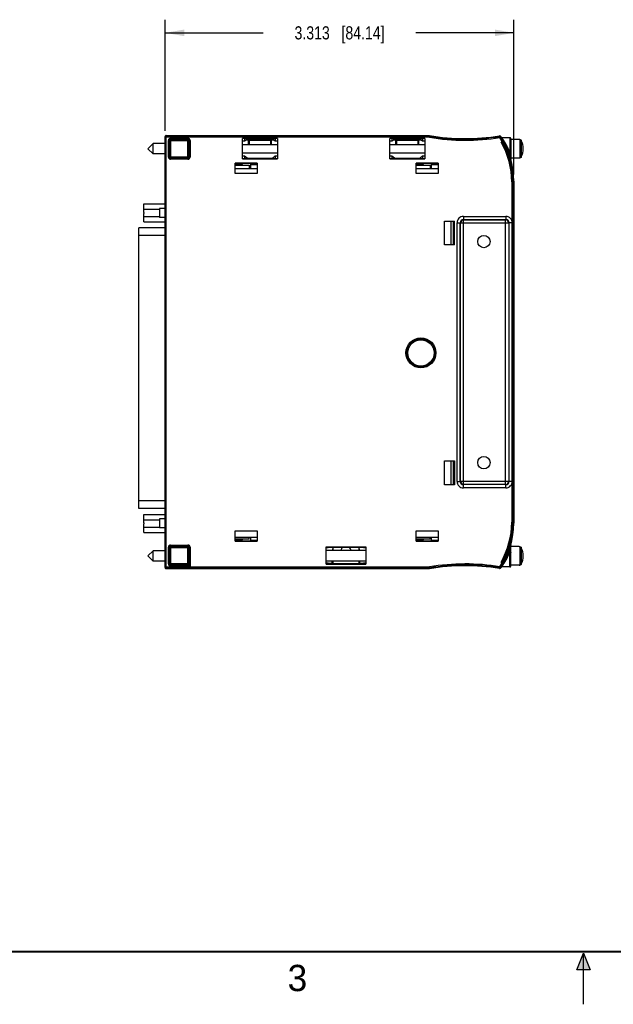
# Model space of a CAD drawing. Header units: inches. Extents: x 0 to 22, y 0 to 17.
# Tile 4 of 21: x 5.6 to 11.3, y 0 to 9.4. Entities that reach past the tile are written whole.
import ezdxf

# ---------------------------------------------------------------- set-up
doc = ezdxf.new("R2010")
doc.units = ezdxf.units.IN
doc.header["$LTSCALE"] = 1.21
doc.header["$MEASUREMENT"] = 0
doc.layers.get('0').update_dxf_attribs({"linetype": 'CONTINUOUS'})
doc.layers.add('DIMENSIONS', color=7, linetype='CONTINUOUS')
doc.styles.get("Standard").update_dxf_attribs({"font": 'txt', "width": 0.8})
doc.styles.add('TEXTSTYLE_2', font='txt')
doc.dimstyles.new('DIMSTYLE_1', dxfattribs={"dimtxt": 0.125, "dimasz": 0.18, "dimexe": 0.18, "dimexo": 0.0625, "dimgap": 0.09, "dimtad": 0, "dimtih": 1, "dimtoh": 1, "dimdec": 3, "dimzin": 4, "dimdsep": 46, "dimtxsty": 'STANDARD', "dimblk": '_FILLED', "dimblk1": '_FILLED', "dimblk2": '_FILLED', "dimcen": 0.09, "dimadec": 0, "dimazin": 0, "dimtp": 0.01, "dimtm": 0.01, "dimtfac": 1, "dimtdec": 3, "dimtofl": 0, "dimtmove": 0, "dimatfit": 3, "dimldrblk": '_FILLED', "dimfxl": 1, "dimtolj": 1, "dimtzin": 4, "dimarcsym": 0})

# ---------------------------------------------------------------- blocks, each defined once
blk = doc.blocks.new('_FILLED')
at = {"color": 0, "linetype": 'BYBLOCK'}
blk.add_solid([(0, 0), (-1, 0.174), (-1, -0.174)], dxfattribs=at)
blk = doc.blocks.new('*D1')
at = {"layer": 'DIMENSIONS', "color": 2, "linetype": 'CONTINUOUS'}
for p, q in [((7.0246, 8.3004), (7.0246, 9.3551)), ((10.3371, 7.8836), (10.3371, 9.3551)), ((7.0246, 9.2301), (7.9559, 9.2301)), ((10.3371, 9.2301), (9.4059, 9.2301))]:
    blk.add_line(p, q, dxfattribs=at)
at = {"layer": 'DIMENSIONS', "color": 2, "linetype": 'CONTINUOUS', "xscale": 0.18, "yscale": 0.18, "zscale": 0.18, "rotation": 180}
blk.add_blockref('_FILLED', (7.0246, 9.2301), dxfattribs=at)
at = {"layer": 'DIMENSIONS', "color": 2, "linetype": 'CONTINUOUS', "xscale": 0.18, "yscale": 0.18, "zscale": 0.18}
blk.add_blockref('_FILLED', (10.3371, 9.2301), dxfattribs=at)
at = {"layer": 'DIMENSIONS', "color": 2, "linetype": 'CONTINUOUS', "insert": (8.6809, 9.2926), "char_height": 0.125, "width": 1.325, "attachment_point": 2, "line_spacing_factor": 0.9}
blk.add_mtext('3.313{\\Ftxt.shx;\\W1.000000;\\H0.125000; }[84.14]', dxfattribs=at)

msp = doc.modelspace()

# ---------------------------------------------------------------- hatches: boundary and pattern name
at = {"linetype": 'CONTINUOUS'}
msp.add_hatch(color=2, dxfattribs=at).paths.add_polyline_path([(10.9375, 0.3287), (11, 0.485), (11.0625, 0.3287)])

# ---------------------------------------------------------------- linework, layer by layer
at = {"color": 7, "linetype": 'CONTINUOUS'}
for p, q in [((7.0246, 4.1487), (7.0246, 8.2444)), ((7.0246, 8.242), (7.0251, 8.242)), ((9.5357, 8.2379), (7.0246, 8.2379)), ((7.0346, 8.252), (7.0344, 8.2488)), ((7.0345, 8.2544), (9.5371, 8.2544)), ((7.0346, 8.2544), (7.0346, 8.252)), ((7.0346, 8.252), (7.1207, 8.252)), ((7.0346, 4.1387), (7.0346, 8.2488)), ((7.0346, 8.2488), (7.0346, 8.2488)), ((7.1254, 8.2488), (7.0346, 8.2488)), ((9.5366, 8.2479), (7.0346, 8.2479)), ((7.1207, 8.252), (7.1205, 8.2488)), ((7.1586, 8.2491), (7.1207, 8.2488)), ((7.1207, 8.2488), (7.1207, 8.2488)), ((7.1312, 8.2488), (7.1254, 8.2488)), ((7.1361, 8.2488), (7.1312, 8.2488)), ((7.1412, 8.2488), (7.1361, 8.2488)), ((7.1454, 8.2489), (7.1412, 8.2488)), ((7.1493, 8.2489), (7.1454, 8.2489)), ((7.1521, 8.2489), (7.1493, 8.2489)), ((7.1543, 8.249), (7.1521, 8.2489)), ((7.156, 8.249), (7.1543, 8.249)), ((7.1571, 8.249), (7.156, 8.249)), ((7.1577, 8.249), (7.1571, 8.249)), ((7.158, 8.249), (7.1577, 8.249)), ((7.1583, 8.2491), (7.158, 8.249)), ((7.1584, 8.2491), (7.1583, 8.2491)), ((7.1585, 8.2491), (7.1584, 8.2491)), ((7.1586, 8.2491), (7.1585, 8.2491)), ((7.1586, 8.2491), (7.1586, 8.2491)), ((7.1596, 8.2491), (7.1586, 8.2491)), ((7.1596, 8.2516), (7.1596, 8.2491)), ((9.5357, 8.2379), (9.5366, 8.2479)), ((9.5371, 8.2544), (9.5366, 8.2479)), ((10.205, 8.2365), (10.2034, 8.2464)), ((10.205, 8.2365), (10.2134, 8.2419)), ((10.2159, 8.2381), (10.2155, 8.2387)), ((10.2991, 8.2341), (10.2239, 8.2341)), ((10.2991, 8.2341), (10.2991, 8.0948)), ((6.9094, 8.1783), (6.8601, 8.1291)), ((6.9094, 8.0799), (6.9094, 8.1783)), ((7.0246, 8.1783), (6.9094, 8.1783)), ((7.0549, 8.0493), (7.0549, 8.2088)), ((7.0549, 8.2088), (7.0649, 8.2088)), ((7.0649, 8.0493), (7.0649, 8.2088)), ((7.0649, 8.2088), (7.0665, 8.2072)), ((7.0665, 8.0509), (7.0665, 8.2072)), ((7.0665, 8.2072), (7.249, 8.2072)), ((7.0749, 8.2288), (7.0749, 8.2188)), ((7.0749, 8.2288), (7.2406, 8.2288)), ((7.0749, 8.2188), (7.0764, 8.2172)), ((7.0749, 8.2188), (7.2406, 8.2188)), ((7.0764, 8.0409), (7.0764, 8.2172)), ((7.0764, 8.2172), (7.239, 8.2172)), ((7.2406, 8.2188), (7.239, 8.2172)), ((7.239, 8.0409), (7.239, 8.2172)), ((7.2406, 8.2288), (7.2406, 8.2188)), ((7.2506, 8.2088), (7.249, 8.2072)), ((7.249, 8.2072), (7.249, 8.0509)), ((7.2506, 8.2088), (7.2506, 8.0493)), ((7.2605, 8.2088), (7.2506, 8.2088)), ((7.2605, 8.2088), (7.2605, 8.0493)), ((7.7586, 8.0323), (7.7586, 8.2259)), ((8.0907, 8.2259), (7.7586, 8.2259)), ((7.7786, 8.2253), (7.7586, 8.2253)), ((7.7786, 8.2008), (7.7586, 8.2008)), ((7.7586, 8.1685), (8.0907, 8.1685)), ((7.7786, 8.2253), (7.7786, 8.2008)), ((7.8036, 8.2195), (7.7786, 8.2253)), ((7.8036, 8.218), (7.7786, 8.2008)), ((7.8138, 8.2092), (7.7907, 8.2092)), ((7.8036, 8.2195), (7.8036, 8.218)), ((8.0457, 8.2195), (7.8036, 8.2195)), ((7.8136, 8.218), (7.8036, 8.218)), ((7.8138, 8.2092), (7.8138, 8.1685)), ((7.8236, 8.208), (7.8236, 8.1685)), ((7.8238, 8.1685), (7.8238, 8.2093)), ((7.8238, 8.2093), (8.0258, 8.2093)), ((8.0258, 8.2093), (8.0258, 8.1685)), ((8.0457, 8.218), (8.0357, 8.218)), ((8.0358, 8.1685), (8.0358, 8.2092)), ((8.0585, 8.2092), (8.0358, 8.2092)), ((8.0707, 8.2253), (8.0457, 8.2195)), ((8.0457, 8.2195), (8.0457, 8.218)), ((8.0707, 8.2008), (8.0457, 8.218)), ((8.0707, 8.2253), (8.0707, 8.2008)), ((8.0907, 8.2253), (8.0707, 8.2253)), ((8.0907, 8.2008), (8.0707, 8.2008)), ((8.0907, 8.2259), (8.0907, 8.0323)), ((9.1586, 8.0323), (9.1586, 8.2259)), ((9.4907, 8.2259), (9.1586, 8.2259)), ((9.1786, 8.2253), (9.1586, 8.2253)), ((9.1786, 8.2008), (9.1586, 8.2008)), ((9.1586, 8.1685), (9.4907, 8.1685)), ((9.1786, 8.2253), (9.1786, 8.2008)), ((9.2036, 8.2195), (9.1786, 8.2253)), ((9.2036, 8.218), (9.1786, 8.2008)), ((9.2138, 8.2092), (9.1907, 8.2092)), ((9.2036, 8.2195), (9.2036, 8.218)), ((9.4457, 8.2195), (9.2036, 8.2195)), ((9.2136, 8.218), (9.2036, 8.218)), ((9.2138, 8.2092), (9.2138, 8.1685)), ((9.2236, 8.208), (9.2236, 8.1685)), ((9.2238, 8.1685), (9.2238, 8.2093)), ((9.2238, 8.2093), (9.4258, 8.2093)), ((9.4258, 8.2093), (9.4258, 8.1685)), ((9.4457, 8.218), (9.4357, 8.218)), ((9.4358, 8.1685), (9.4358, 8.2092)), ((9.4585, 8.2092), (9.4358, 8.2092)), ((9.4707, 8.2253), (9.4457, 8.2195)), ((9.4457, 8.2195), (9.4457, 8.218)), ((9.4707, 8.2008), (9.4457, 8.218)), ((9.4707, 8.2253), (9.4707, 8.2008)), ((9.4907, 8.2253), (9.4707, 8.2253)), ((9.4907, 8.2008), (9.4707, 8.2008)), ((9.4907, 8.2259), (9.4907, 8.0323)), ((10.3091, 8.2241), (10.3091, 8.0279)), ((10.3879, 8.2173), (10.3091, 8.2177)), ((10.3879, 8.2163), (10.3879, 8.2173)), ((10.3945, 8.2162), (10.3879, 8.2163)), ((10.3945, 8.2162), (10.3945, 8.0419)), ((10.4085, 8.2075), (10.4085, 8.0507)), ((6.9094, 8.0799), (6.8601, 8.1291)), ((7.0246, 8.0799), (6.9094, 8.0799)), ((7.0549, 8.0493), (7.0649, 8.0493)), ((7.0649, 8.0493), (7.0665, 8.0509)), ((7.0665, 8.0509), (7.249, 8.0509)), ((7.2506, 8.0493), (7.249, 8.0509)), ((7.2605, 8.0493), (7.2506, 8.0493)), ((7.7586, 8.0897), (8.0907, 8.0897)), ((7.7786, 8.0574), (7.7586, 8.0574)), ((7.7786, 8.0574), (7.7786, 8.0329)), ((7.8028, 8.0407), (7.7786, 8.0574)), ((7.8138, 8.0897), (7.8138, 8.0892)), ((7.8138, 8.0892), (8.0358, 8.0892)), ((7.8238, 8.0892), (7.8238, 8.0897)), ((8.0258, 8.0897), (8.0258, 8.0892)), ((8.0358, 8.0892), (8.0358, 8.0897)), ((8.0707, 8.0574), (8.0464, 8.0407)), ((8.0707, 8.0574), (8.0707, 8.0329)), ((8.0907, 8.0574), (8.0707, 8.0574)), ((9.1586, 8.0897), (9.4907, 8.0897)), ((9.1786, 8.0574), (9.1586, 8.0574)), ((9.1786, 8.0574), (9.1786, 8.0329)), ((9.2028, 8.0407), (9.1786, 8.0574)), ((9.2138, 8.0897), (9.2138, 8.0892)), ((9.2138, 8.0892), (9.4358, 8.0892)), ((9.2238, 8.0892), (9.2238, 8.0897)), ((9.4258, 8.0897), (9.4258, 8.0892)), ((9.4358, 8.0892), (9.4358, 8.0897)), ((9.4707, 8.0574), (9.4464, 8.0407)), ((9.4707, 8.0574), (9.4707, 8.0329)), ((9.4907, 8.0574), (9.4707, 8.0574)), ((7.0749, 8.0393), (7.0764, 8.0409)), ((7.0749, 8.0293), (7.0749, 8.0393)), ((7.2406, 8.0393), (7.0749, 8.0393)), ((7.2406, 8.0293), (7.0749, 8.0293)), ((7.239, 8.0409), (7.0764, 8.0409)), ((7.2406, 8.0393), (7.239, 8.0409)), ((7.2406, 8.0293), (7.2406, 8.0393)), ((7.6896, 7.8935), (7.6896, 7.9927)), ((7.8996, 7.9927), (7.6896, 7.9927)), ((7.6896, 7.9921), (7.7096, 7.9921)), ((7.6896, 7.9871), (7.7096, 7.9871)), ((7.7561, 7.9752), (7.6896, 7.9752)), ((7.6896, 7.9741), (7.8206, 7.9741)), ((7.7096, 7.9921), (7.7096, 7.9871)), ((7.7096, 7.9921), (7.736, 7.9912)), ((7.7096, 7.9871), (7.736, 7.9897)), ((7.736, 7.9912), (7.736, 7.9897)), ((7.736, 7.9912), (7.8532, 7.9912)), ((7.736, 7.9897), (7.7461, 7.9897)), ((7.7561, 7.9797), (7.7561, 7.9741)), ((7.7786, 8.0329), (7.7586, 8.0329)), ((7.7586, 8.0323), (8.0907, 8.0323)), ((7.8028, 8.0385), (7.7786, 8.0329)), ((7.8028, 8.0407), (7.8028, 8.0385)), ((7.8028, 8.0407), (7.8028, 8.0385)), ((7.8028, 8.0385), (8.0464, 8.0385)), ((7.8206, 7.9741), (7.8206, 7.9421)), ((7.8332, 7.9797), (7.8332, 7.9421)), ((7.8996, 7.9752), (7.8332, 7.9752)), ((7.8432, 7.9897), (7.8532, 7.9897)), ((7.8532, 7.9912), (7.8796, 7.9921)), ((7.8532, 7.9912), (7.8532, 7.9897)), ((7.8532, 7.9897), (7.8796, 7.9871)), ((7.8796, 7.9921), (7.8796, 7.9871)), ((7.8796, 7.9921), (7.8996, 7.9921)), ((7.8796, 7.9871), (7.8996, 7.9871)), ((7.8996, 7.9927), (7.8996, 7.8935)), ((8.0464, 8.0385), (8.0464, 8.0407)), ((8.0464, 8.0385), (8.0464, 8.0407)), ((8.0707, 8.0329), (8.0464, 8.0385)), ((8.0907, 8.0329), (8.0707, 8.0329)), ((9.1786, 8.0329), (9.1586, 8.0329)), ((9.1586, 8.0323), (9.4907, 8.0323)), ((9.2028, 8.0385), (9.1786, 8.0329)), ((9.2028, 8.0407), (9.2028, 8.0385)), ((9.2028, 8.0407), (9.2028, 8.0385)), ((9.2028, 8.0385), (9.4464, 8.0385)), ((9.4096, 7.8935), (9.4096, 7.9927)), ((9.4096, 7.9927), (9.6196, 7.9927)), ((9.4296, 7.9921), (9.4096, 7.9921)), ((9.4296, 7.9871), (9.4096, 7.9871)), ((9.4761, 7.9752), (9.4096, 7.9752)), ((9.4096, 7.9741), (9.5406, 7.9741)), ((9.4296, 7.9921), (9.4296, 7.9871)), ((9.456, 7.9912), (9.4296, 7.9921)), ((9.456, 7.9897), (9.4296, 7.9871)), ((9.4464, 8.0385), (9.4464, 8.0407)), ((9.4464, 8.0385), (9.4464, 8.0407)), ((9.4707, 8.0329), (9.4464, 8.0385)), ((9.456, 7.9912), (9.456, 7.9897)), ((9.5732, 7.9912), (9.456, 7.9912)), ((9.4661, 7.9897), (9.456, 7.9897)), ((9.4907, 8.0329), (9.4707, 8.0329)), ((9.4761, 7.9797), (9.4761, 7.9741)), ((9.5406, 7.9741), (9.5406, 7.9421)), ((9.5532, 7.9797), (9.5532, 7.9421)), ((9.6196, 7.9752), (9.5532, 7.9752)), ((9.5732, 7.9897), (9.5632, 7.9897)), ((9.5996, 7.9921), (9.5732, 7.9912)), ((9.5732, 7.9912), (9.5732, 7.9897)), ((9.5996, 7.9871), (9.5732, 7.9897)), ((9.5996, 7.9921), (9.5996, 7.9871)), ((9.6196, 7.9921), (9.5996, 7.9921)), ((9.6196, 7.9871), (9.5996, 7.9871)), ((9.6196, 7.9927), (9.6196, 7.8935)), ((10.3879, 8.0408), (10.3091, 8.0405)), ((10.3091, 8.028), (10.3091, 8.0281)), ((10.3091, 8.0279), (10.3091, 8.028)), ((10.3879, 8.0408), (10.3879, 8.0419)), ((10.3879, 8.0419), (10.3945, 8.0419)), ((7.6896, 7.9421), (7.8996, 7.9421)), ((7.8996, 7.8935), (7.6896, 7.8935)), ((9.4096, 7.9421), (9.6196, 7.9421)), ((9.6196, 7.8935), (9.4096, 7.8935)), ((10.3271, 7.8211), (10.3371, 7.8211)), ((10.3271, 4.5721), (10.3271, 7.8211)), ((10.3371, 7.8211), (10.3371, 4.5721)), ((6.8196, 7.5242), (6.8196, 7.6052)), ((6.8196, 7.6052), (7.0246, 7.6052)), ((6.8196, 7.5542), (6.9696, 7.5542)), ((6.8196, 7.5242), (6.8246, 7.5242)), ((6.8196, 7.4332), (6.8196, 7.5142)), ((6.8196, 7.5142), (6.8246, 7.5142)), ((6.8196, 7.4842), (6.9696, 7.4842)), ((6.8246, 7.5142), (6.8246, 7.5242)), ((6.9696, 7.5622), (6.9696, 7.4762)), ((7.0246, 7.5622), (6.9696, 7.5622)), ((9.8579, 7.4858), (9.8579, 7.4558)), ((9.8579, 7.4858), (10.2614, 7.4858)), ((10.2614, 7.4858), (10.2614, 7.4558)), ((6.8196, 7.4332), (7.0246, 7.4332)), ((7.0246, 7.4762), (6.9696, 7.4762)), ((9.6771, 7.2159), (9.6771, 7.4416)), ((9.6771, 7.4416), (9.7744, 7.4416)), ((9.7386, 7.4416), (9.7386, 7.2159)), ((9.7596, 7.4416), (9.7596, 7.2159)), ((9.7688, 7.4216), (9.7688, 7.4416)), ((9.7714, 7.3966), (9.7688, 7.4216)), ((9.7738, 7.4216), (9.7688, 7.4216)), ((9.7714, 7.3866), (9.7714, 7.3966)), ((9.7729, 7.3966), (9.7714, 7.3966)), ((9.7729, 7.3966), (9.7738, 7.4216)), ((9.7729, 7.2609), (9.7729, 7.3966)), ((9.7738, 7.4216), (9.7738, 7.4416)), ((9.7744, 7.2159), (9.7744, 7.4416)), ((9.7979, 4.9673), (9.7979, 7.4258)), ((9.7979, 7.4258), (9.8279, 7.4258)), ((9.8279, 4.9673), (9.8279, 7.4258)), ((9.8279, 7.4258), (9.8298, 7.424)), ((9.8298, 4.9692), (9.8298, 7.424)), ((9.8298, 7.424), (10.2895, 7.424)), ((9.8579, 7.4558), (10.2614, 7.4558)), ((9.8579, 7.4558), (9.8597, 7.4539)), ((9.8597, 4.9392), (9.8597, 7.4539)), ((9.8597, 7.4539), (10.2595, 7.4539)), ((10.2614, 7.4558), (10.2595, 7.4539)), ((10.2595, 4.9392), (10.2595, 7.4539)), ((10.2913, 7.4258), (10.2895, 7.424)), ((10.2895, 7.424), (10.2895, 4.9692)), ((10.3213, 7.4258), (10.2913, 7.4258)), ((10.2913, 7.4258), (10.2913, 4.9673)), ((10.3213, 7.4258), (10.3213, 4.9673)), ((6.7746, 4.7122), (6.7746, 7.3762)), ((7.0246, 7.3762), (6.7746, 7.3762)), ((7.0246, 7.3062), (6.7746, 7.3062)), ((9.7614, 7.3766), (9.7596, 7.3766)), ((9.7744, 7.2159), (9.6771, 7.2159)), ((9.7614, 7.2809), (9.7596, 7.2809)), ((9.7688, 7.2359), (9.7714, 7.2609)), ((9.7738, 7.2359), (9.7688, 7.2359)), ((9.7688, 7.2159), (9.7688, 7.2359)), ((9.7714, 7.2609), (9.7714, 7.2709)), ((9.7729, 7.2609), (9.7714, 7.2609)), ((9.7738, 7.2359), (9.7729, 7.2609)), ((9.7738, 7.2159), (9.7738, 7.2359)), ((9.6771, 5.1623), (9.7744, 5.1623)), ((9.6771, 4.9366), (9.6771, 5.1623)), ((9.7386, 5.1623), (9.7386, 4.9366)), ((9.7596, 5.1623), (9.7596, 4.9366)), ((9.7688, 5.1423), (9.7688, 5.1623)), ((9.7738, 5.1423), (9.7738, 5.1623)), ((9.7744, 5.1623), (9.7744, 4.9366)), ((9.7614, 5.0973), (9.7596, 5.0973)), ((9.7738, 5.1423), (9.7688, 5.1423)), ((9.7714, 5.1173), (9.7688, 5.1423)), ((9.7729, 5.1173), (9.7714, 5.1173)), ((9.7714, 5.1073), (9.7714, 5.1173)), ((9.7729, 5.1173), (9.7738, 5.1423)), ((9.7729, 4.9816), (9.7729, 5.1173)), ((9.7614, 5.0016), (9.7596, 5.0016)), ((9.7688, 4.9566), (9.7714, 4.9816)), ((9.7714, 4.9816), (9.7714, 4.9916)), ((9.7729, 4.9816), (9.7714, 4.9816)), ((9.7738, 4.9566), (9.7729, 4.9816)), ((9.7979, 4.9673), (9.8279, 4.9673)), ((9.8279, 4.9673), (9.8298, 4.9692)), ((9.8298, 4.9692), (10.2895, 4.9692)), ((10.2913, 4.9673), (10.2895, 4.9692)), ((10.3213, 4.9673), (10.2913, 4.9673)), ((9.7744, 4.9366), (9.6771, 4.9366)), ((9.7738, 4.9566), (9.7688, 4.9566)), ((9.7688, 4.9366), (9.7688, 4.9566)), ((9.7738, 4.9366), (9.7738, 4.9566)), ((9.8579, 4.9373), (9.8597, 4.9392)), ((10.2614, 4.9373), (9.8579, 4.9373)), ((9.8579, 4.9074), (9.8579, 4.9373)), ((10.2614, 4.9074), (9.8579, 4.9074)), ((10.2595, 4.9392), (9.8597, 4.9392)), ((10.2614, 4.9373), (10.2595, 4.9392)), ((10.2614, 4.9074), (10.2614, 4.9373)), ((7.0246, 4.7822), (6.7746, 4.7822)), ((7.0246, 4.7122), (6.7746, 4.7122)), ((6.8196, 4.5742), (6.8196, 4.6552)), ((6.8196, 4.6552), (7.0246, 4.6552)), ((6.8196, 4.6042), (6.9696, 4.6042)), ((6.9696, 4.6122), (6.9696, 4.5262)), ((7.0246, 4.6122), (6.9696, 4.6122)), ((6.8196, 4.5742), (6.8246, 4.5742)), ((6.8196, 4.4832), (6.8196, 4.5642)), ((6.8196, 4.5642), (6.8246, 4.5642)), ((6.8196, 4.5342), (6.9696, 4.5342)), ((6.8246, 4.5642), (6.8246, 4.5742)), ((7.0246, 4.5262), (6.9696, 4.5262)), ((7.6896, 4.4997), (7.8996, 4.4997)), ((7.6896, 4.4005), (7.6896, 4.4997)), ((7.8996, 4.4997), (7.8996, 4.4005)), ((9.4096, 4.4997), (9.6196, 4.4997)), ((9.4096, 4.4005), (9.4096, 4.4997)), ((9.6196, 4.4997), (9.6196, 4.4005)), ((10.3271, 4.5721), (10.3371, 4.5721)), ((6.8196, 4.4832), (7.0246, 4.4832)), ((7.8996, 4.4361), (7.6896, 4.4361)), ((7.8206, 4.4191), (7.6896, 4.4191)), ((7.6896, 4.4089), (7.7549, 4.4089)), ((7.7096, 4.4061), (7.6896, 4.4061)), ((7.7096, 4.4011), (7.6896, 4.4011)), ((7.6896, 4.4005), (7.8996, 4.4005)), ((7.736, 4.4035), (7.7096, 4.4061)), ((7.7096, 4.4061), (7.7096, 4.4011)), ((7.736, 4.402), (7.7096, 4.4011)), ((7.7461, 4.4035), (7.736, 4.4035)), ((7.736, 4.4035), (7.736, 4.402)), ((7.8532, 4.402), (7.736, 4.402)), ((7.7561, 4.4191), (7.7561, 4.4135)), ((7.8206, 4.4191), (7.8206, 4.4361)), ((7.8332, 4.4361), (7.8332, 4.4135)), ((7.8343, 4.4089), (7.8996, 4.4089)), ((7.8532, 4.4035), (7.8432, 4.4035)), ((7.8796, 4.4061), (7.8532, 4.4035)), ((7.8532, 4.4035), (7.8532, 4.402)), ((7.8796, 4.4011), (7.8532, 4.402)), ((7.8996, 4.4061), (7.8796, 4.4061)), ((7.8796, 4.4061), (7.8796, 4.4011)), ((7.8996, 4.4011), (7.8796, 4.4011)), ((9.6196, 4.4361), (9.4096, 4.4361)), ((9.5406, 4.4191), (9.4096, 4.4191)), ((9.4096, 4.4089), (9.4749, 4.4089)), ((9.4296, 4.4061), (9.4096, 4.4061)), ((9.4296, 4.4011), (9.4096, 4.4011)), ((9.4096, 4.4005), (9.6196, 4.4005)), ((9.456, 4.4035), (9.4296, 4.4061)), ((9.4296, 4.4061), (9.4296, 4.4011)), ((9.456, 4.402), (9.4296, 4.4011)), ((9.4661, 4.4035), (9.456, 4.4035)), ((9.456, 4.4035), (9.456, 4.402)), ((9.5732, 4.402), (9.456, 4.402)), ((9.4761, 4.4191), (9.4761, 4.4135)), ((9.5406, 4.4191), (9.5406, 4.4361)), ((9.5532, 4.4361), (9.5532, 4.4135)), ((9.5543, 4.4089), (9.6196, 4.4089)), ((9.5732, 4.4035), (9.5632, 4.4035)), ((9.5996, 4.4061), (9.5732, 4.4035)), ((9.5732, 4.4035), (9.5732, 4.402)), ((9.5996, 4.4011), (9.5732, 4.402)), ((9.6196, 4.4061), (9.5996, 4.4061)), ((9.5996, 4.4061), (9.5996, 4.4011)), ((9.6196, 4.4011), (9.5996, 4.4011)), ((6.9094, 4.3093), (6.8601, 4.2601)), ((7.0246, 4.3093), (6.9094, 4.3093)), ((6.9094, 4.2109), (6.9094, 4.3093)), ((7.0549, 4.3438), (7.0649, 4.3438)), ((7.0549, 4.1843), (7.0549, 4.3438)), ((7.0649, 4.3438), (7.0671, 4.3416)), ((7.0649, 4.1843), (7.0649, 4.3438)), ((7.0671, 4.3416), (7.2483, 4.3416)), ((7.0671, 4.1865), (7.0671, 4.3416)), ((7.0749, 4.3638), (7.2406, 4.3638)), ((7.0749, 4.3638), (7.0749, 4.3538)), ((7.0749, 4.3538), (7.0771, 4.3516)), ((7.0749, 4.3538), (7.2406, 4.3538)), ((7.0771, 4.3516), (7.2383, 4.3516)), ((7.0771, 4.1766), (7.0771, 4.3516)), ((7.2406, 4.3538), (7.2383, 4.3516)), ((7.2383, 4.1865), (7.2383, 4.3516)), ((7.2406, 4.3638), (7.2406, 4.3538)), ((7.2506, 4.3438), (7.2483, 4.3416)), ((7.2483, 4.3416), (7.2483, 4.1766)), ((7.2605, 4.3438), (7.2506, 4.3438)), ((7.2506, 4.3438), (7.2506, 4.1743)), ((7.2605, 4.3438), (7.2605, 4.1643)), ((8.5538, 4.3452), (8.9294, 4.3452)), ((8.5538, 4.183), (8.5538, 4.3452)), ((8.5734, 4.3446), (8.5538, 4.3446)), ((8.5734, 4.3358), (8.5538, 4.3358)), ((8.9294, 4.3113), (8.5538, 4.3113)), ((8.5988, 4.3428), (8.5734, 4.3446)), ((8.5734, 4.3446), (8.5734, 4.3358)), ((8.5988, 4.3413), (8.5734, 4.3358)), ((8.5988, 4.3428), (8.8844, 4.3428)), ((8.5988, 4.3428), (8.5988, 4.3413)), ((8.6088, 4.3413), (8.5988, 4.3413)), ((8.6188, 4.3113), (8.6188, 4.3313)), ((8.8644, 4.3313), (8.8644, 4.3113)), ((8.8844, 4.3413), (8.8744, 4.3413)), ((8.9098, 4.3446), (8.8844, 4.3428)), ((8.8844, 4.3428), (8.8844, 4.3413)), ((8.9098, 4.3358), (8.8844, 4.3413)), ((8.9294, 4.3446), (8.9098, 4.3446)), ((8.9098, 4.3446), (8.9098, 4.3358)), ((8.9294, 4.3358), (8.9098, 4.3358)), ((8.9294, 4.3452), (8.9294, 4.183)), ((10.3091, 4.1651), (10.3091, 4.3653)), ((10.3091, 4.3646), (10.3091, 4.3653)), ((10.3879, 4.3483), (10.3091, 4.3487)), ((10.3879, 4.3473), (10.3879, 4.3483)), ((10.3945, 4.3472), (10.3879, 4.3473)), ((10.3945, 4.3472), (10.3945, 4.1729)), ((10.4085, 4.3385), (10.4085, 4.1817)), ((6.9094, 4.2109), (6.8601, 4.2601)), ((7.0246, 4.2109), (6.9094, 4.2109)), ((10.2991, 4.1551), (10.2991, 4.2977)), ((7.0246, 4.1553), (9.5357, 4.1553)), ((7.0346, 4.1453), (9.5366, 4.1453)), ((9.5371, 4.1387), (7.0346, 4.1387)), ((7.0549, 4.1843), (7.0649, 4.1843)), ((7.0649, 4.1843), (7.0671, 4.1865)), ((7.2383, 4.1865), (7.0671, 4.1865)), ((7.0749, 4.1743), (7.0771, 4.1766)), ((7.2506, 4.1743), (7.0749, 4.1743)), ((7.0749, 4.1643), (7.0749, 4.1743)), ((7.2605, 4.1643), (7.0749, 4.1643)), ((7.2483, 4.1766), (7.0771, 4.1766)), ((7.2383, 4.1865), (7.2483, 4.1766)), ((7.2506, 4.1743), (7.2483, 4.1766)), ((7.2605, 4.1643), (7.2506, 4.1743)), ((8.9294, 4.2089), (8.5538, 4.2089)), ((8.5738, 4.1924), (8.5538, 4.1924)), ((8.5738, 4.1836), (8.5538, 4.1836)), ((8.5538, 4.183), (8.9294, 4.183)), ((8.5988, 4.1869), (8.5738, 4.1924)), ((8.5738, 4.1924), (8.5738, 4.1836)), ((8.5988, 4.1854), (8.5738, 4.1836)), ((8.5897, 4.1889), (8.6148, 4.1889)), ((8.6088, 4.1869), (8.5988, 4.1869)), ((8.5988, 4.1869), (8.5988, 4.1854)), ((8.8844, 4.1854), (8.5988, 4.1854)), ((8.6116, 4.1889), (8.6116, 4.2089)), ((8.6188, 4.1969), (8.6188, 4.2089)), ((8.8644, 4.2089), (8.8644, 4.1969)), ((8.8935, 4.1889), (8.8685, 4.1889)), ((8.8716, 4.2089), (8.8716, 4.1889)), ((8.8844, 4.1869), (8.8744, 4.1869)), ((8.9094, 4.1924), (8.8844, 4.1869)), ((8.8844, 4.1869), (8.8844, 4.1854)), ((8.9094, 4.1836), (8.8844, 4.1854)), ((8.9294, 4.1924), (8.9094, 4.1924)), ((8.9094, 4.1924), (8.9094, 4.1836)), ((8.9294, 4.1836), (8.9094, 4.1836)), ((9.5357, 4.1553), (9.5366, 4.1453)), ((9.5366, 4.1453), (9.5371, 4.1387)), ((10.205, 4.1567), (10.2034, 4.1468)), ((10.205, 4.1567), (10.2134, 4.1513)), ((10.213, 4.1505), (10.2134, 4.1511)), ((10.2991, 4.1551), (10.2214, 4.1551)), ((10.3879, 4.1718), (10.3091, 4.1715)), ((10.3879, 4.1729), (10.3945, 4.1729)), ((10.3879, 4.1718), (10.3879, 4.1729))]:
    msp.add_line(p, q, dxfattribs=at)
at = {"color": 6, "linetype": 'CONTINUOUS'}
for p, q in [((10.2222, 8.1947), (10.2161, 8.1912)), ((10.2296, 8.1815), (10.2234, 8.1781)), ((10.2634, 8.1118), (10.2569, 8.1091)), ((10.3046, 7.9847), (10.2978, 7.9831)), ((10.3079, 7.9699), (10.301, 7.9685)), ((10.3171, 7.8131), (10.3241, 7.8131)), ((10.3171, 7.8131), (10.3171, 4.5802)), ((10.3241, 7.8131), (10.3241, 4.5802)), ((10.3241, 7.1261), (10.3171, 7.1261)), ((10.3241, 7.1111), (10.3171, 7.1111)), ((10.3241, 7.0761), (10.3171, 7.0761)), ((10.3241, 5.3166), (10.3171, 5.3166)), ((10.3241, 5.2816), (10.3171, 5.2816)), ((10.3241, 5.2666), (10.3171, 5.2666)), ((10.3171, 4.5802), (10.3241, 4.5802)), ((10.3079, 4.4237), (10.3011, 4.4251)), ((10.3109, 4.4385), (10.304, 4.4398)), ((10.229, 4.2108), (10.2229, 4.2142)), ((10.2693, 4.2958), (10.2628, 4.2984)), ((10.2216, 4.1976), (10.2155, 4.2011))]:
    msp.add_line(p, q, dxfattribs=at)
at = {"color": 2, "linetype": 'CONTINUOUS'}
for p, q in [((10.9375, 0.3287), (11, 0.485)), ((11, 0.485), (11.0625, 0.3287)), ((11, 0), (11, 0.485)), ((11.0625, 0.3287), (10.9375, 0.3287))]:
    msp.add_line(p, q, dxfattribs=at)
at = {"color": 7, "linetype": 'CONTINUOUS'}
for points in [[(10.2239, 8.2341), (10.2234, 8.2341), (10.2227, 8.2342), (10.2221, 8.2343), (10.2214, 8.2344), (10.2207, 8.2346), (10.2201, 8.2348), (10.2195, 8.2351), (10.2189, 8.2354), (10.2183, 8.2358), (10.2178, 8.2362), (10.2172, 8.2366), (10.2168, 8.2371), (10.2163, 8.2376), (10.2159, 8.2381)], [(10.2134, 4.1511), (10.2138, 4.1516), (10.2142, 4.1521), (10.2147, 4.1526), (10.2152, 4.153), (10.2158, 4.1534), (10.2164, 4.1537), (10.217, 4.1541), (10.2176, 4.1543), (10.2182, 4.1546), (10.2189, 4.1548), (10.2195, 4.1549), (10.2202, 4.155), (10.2208, 4.1551), (10.2214, 4.1551)]]:
    msp.add_lwpolyline(points, dxfattribs=at)
at = {"color": 7, "linetype": 'CONTINUOUS', "const_width": 0.02}
msp.add_lwpolyline([(0.5, 0.5), (21.5, 0.5)], dxfattribs=at)
at = {"color": 7, "linetype": 'CONTINUOUS'}
for centre, radius in [((10.0524, 7.2466), 0.0588), ((9.4546, 6.1891), 0.1422), ((9.4546, 6.1891), 0.1322), ((9.4546, 6.1891), 0.1313), ((9.4546, 6.1891), 0.125), ((10.0524, 5.1466), 0.0588)]:
    msp.add_circle(centre, radius, dxfattribs=at)
for centre, radius, start, end in [((7.0346, 8.242), 0.01, 89.99876, 179.99876), ((7.0347, 8.2444), 0.0101, 135.56808, 180.05282), ((7.0346, 8.2388), 0.01, 90.0131, 179.99999), ((7.0346, 8.2379), 0.01, 89.99891, 175.90828), ((7.0346, 8.2379), 0.01, 175.90854, 179.99954), ((7.1596, 8.2416), 0.01, 89.99985, 132.91194), ((7.1596, 8.2391), 0.01, 89.99997, 96.82611), ((9.8746, 10.2254), 2.0162, 260.32551, 279.43391), ((9.8746, 10.2254), 2.0062, 260.30141, 279.43391), ((9.8746, 10.2254), 1.9997, 260.28554, 279.35252), ((10.2011, 8.2425), 0.01, 33.28706, 99.35535), ((9.5541, 7.8303), 0.7712, 32.65085, 33.18049), ((10.205, 8.2365), 0.01, 32.75434, 99.43867), ((9.5593, 7.8211), 0.7678, 0, 32.75393), ((9.5593, 7.8211), 0.7778, 0, 33.28632), ((10.2991, 8.2241), 0.01, 0, 90), ((7.0749, 8.2088), 0.02, 89.99146, 180.00862), ((7.0749, 8.2088), 0.00998, 89.93481, 180.06519), ((7.0765, 8.2072), 0.01, 90.04792, 179.95208), ((7.239, 8.2072), 0.01, 0.04792, 89.95208), ((7.2406, 8.2088), 0.02, 359.99146, 90.00862), ((7.2406, 8.2088), 0.00998, 359.93481, 90.06519), ((10.2522, 8.1291), 0.1748, 333.34696, 26.65304), ((7.0749, 8.0493), 0.02, 179.99146, 270.00862), ((7.0749, 8.0493), 0.00998, 179.93481, 270.06519), ((7.0765, 8.0509), 0.01, 180.04792, 269.95208), ((7.239, 8.0509), 0.01, 270.04792, 359.95208), ((7.2406, 8.0493), 0.02, 269.99146, 0.00862), ((7.2406, 8.0493), 0.00998, 269.93481, 0.06519), ((9.8579, 7.4258), 0.06, 89.99159, 180.00839), ((10.2614, 7.4258), 0.06, 359.99159, 90.00839), ((9.8578, 7.4259), 0.03, 89.93534, 180.06466), ((9.8598, 7.4239), 0.03, 90.04773, 179.95227), ((10.2595, 7.4239), 0.03, 0.04773, 89.95227), ((10.2614, 7.4259), 0.03, 359.93534, 90.06466), ((9.8579, 4.9673), 0.06, 179.99159, 270.00839), ((9.8578, 4.9673), 0.03, 179.93534, 270.06466), ((9.8598, 4.9692), 0.03, 180.04773, 269.95227), ((10.2595, 4.9692), 0.03, 270.04773, 359.95227), ((10.2614, 4.9673), 0.06, 269.99159, 0.00839), ((10.2614, 4.9673), 0.03, 269.93534, 0.06466), ((9.5593, 4.5721), 0.7678, 327.25066, 360), ((9.5593, 4.5721), 0.7778, 326.71368, 360), ((7.0749, 4.3438), 0.02, 89.99146, 180.00862), ((7.0749, 4.3438), 0.00998, 89.93481, 180.06519), ((7.0771, 4.3416), 0.01, 90.04792, 179.95208), ((7.2383, 4.3416), 0.01, 0.04792, 89.95208), ((7.2406, 4.3438), 0.02, 359.99146, 90.00862), ((7.2406, 4.3438), 0.00998, 359.93481, 90.06519), ((8.7416, 4.3041), 0.13, 164.86256, 176.83324), ((8.7416, 4.3041), 0.0495, 128.63035, 171.65767), ((8.7416, 4.3041), 0.0495, 8.34233, 51.36965), ((8.7416, 4.3041), 0.13, 3.16676, 15.13744), ((10.2522, 4.2601), 0.1748, 333.34696, 26.65304), ((7.0346, 4.1553), 0.01, 180.00124, 270.00124), ((7.0346, 4.1487), 0.01, 180.00124, 270.00124), ((7.0749, 4.1843), 0.02, 179.99146, 270.00862), ((7.0749, 4.1843), 0.00998, 179.93481, 270.06519), ((7.0771, 4.1866), 0.01, 180.04792, 269.95208), ((9.8746, 2.1678), 2.0162, 80.56201, 99.67448), ((9.8746, 2.1678), 2.0062, 80.56609, 99.69859), ((9.8746, 2.1678), 1.9997, 80.64748, 99.71446), ((9.5544, 4.5626), 0.7707, 326.81947, 327.34942), ((10.2011, 4.1507), 0.01, 260.64749, 326.71366), ((10.2011, 4.1507), 0.01, 260.65033, 261.79286), ((10.205, 4.1567), 0.01, 260.5633, 327.24533), ((10.2991, 4.1651), 0.01, 270, 360)]:
    msp.add_arc(centre, radius, start, end, dxfattribs=at)
at = {"color": 6, "linetype": 'CONTINUOUS'}
for centre, radius, start, end in [((9.5591, 7.8131), 0.758, 0, 29.9175), ((9.5591, 7.8131), 0.765, 0, 29.9175), ((9.5591, 4.5802), 0.758, 329.99761, 360), ((9.5591, 4.5802), 0.765, 329.99761, 360)]:
    msp.add_arc(centre, radius, start, end, dxfattribs=at)
at = {"color": 7, "linetype": 'CONTINUOUS'}
for centre, major_axis, ratio, start_param, end_param in [((7.8136, 8.208), (0.00708, 0.00708), 0.999315, -0.785056, 0.785056), ((8.0357, 8.208), (0.00708, -0.00708), 0.999315, 2.356537, 3.798132), ((9.2136, 8.208), (0.00708, 0.00708), 0.999315, -0.785056, 0.785056), ((9.4357, 8.208), (0.00708, -0.00708), 0.999315, 2.356537, 3.798132), ((7.746, 7.9797), (0.00708, 0.00708), 0.999315, -0.785056, 0.785056), ((7.7928, 8.0407), (0.01, 0), 0.026186, 0, 0.037908), ((7.7928, 8.0385), (0.01, 0), 0.008727, -0.037908, -0.008727), ((7.8432, 7.9797), (0.00708, -0.00708), 0.999315, 2.356537, 3.926648), ((8.0564, 8.0407), (0.01, 0), 0.026186, 3.103685, 3.141593), ((8.0564, 8.0385), (0.01, 0), 0.008727, -3.132866, -3.103685), ((9.1928, 8.0407), (0.01, 0), 0.026186, 0, 0.037908), ((9.1928, 8.0385), (0.01, 0), 0.008727, -0.037908, -0.008727), ((9.4564, 8.0407), (0.01, 0), 0.026186, 3.103685, 3.141593), ((9.4564, 8.0385), (0.01, 0), 0.008727, -3.132866, -3.103685), ((9.466, 7.9797), (0.00708, 0.00708), 0.999315, -0.785056, 0.785056), ((9.5632, 7.9797), (0.00708, -0.00708), 0.999315, 2.356537, 3.926648), ((9.7614, 7.3866), (0.01, 0), 0.999657, -1.570796, 0), ((9.7614, 7.2709), (0.00708, 0.00708), 0.999315, -0.785056, 0.785056), ((9.7614, 5.1073), (0.00708, -0.00708), 0.999315, -0.785056, 0.785056), ((9.7614, 4.9916), (0.01, 0), 0.999657, 0, 1.570796), ((7.746, 4.4135), (0.00708, -0.00708), 0.999315, -0.785056, 0.785056), ((7.8432, 4.4135), (0.00708, 0.00708), 0.999315, -3.926648, -2.356537), ((9.466, 4.4135), (0.00708, -0.00708), 0.999315, -0.785056, 0.785056), ((9.5632, 4.4135), (0.00708, 0.00708), 0.999315, -3.926648, -2.356537), ((8.6088, 4.3312), (0.00708, 0.00708), 0.999315, -0.785056, 0.785056), ((8.8744, 4.3312), (0.00708, -0.00708), 0.999315, 2.356537, 3.926648), ((8.6088, 4.1969), (0.00708, -0.00708), 0.999315, -0.785056, 0.785056), ((8.8744, 4.1969), (0.00708, 0.00708), 0.999315, -3.926648, -2.356537)]:
    msp.add_ellipse(centre, major_axis=major_axis, ratio=ratio, start_param=start_param, end_param=end_param, dxfattribs=at)
for points, knots in [([(7.0345, 8.2544), (7.0342, 8.2544), (7.0336, 8.2544), (7.0327, 8.2543), (7.0317, 8.2541), (7.0308, 8.2537), (7.03, 8.2533), (7.0292, 8.2529), (7.0287, 8.2525), (7.0283, 8.2522), (7.0279, 8.2519), (7.0276, 8.2517), (7.0275, 8.2515)], [0, 0, 0, 0, 0.119322, 0.239125, 0.359927, 0.482294, 0.606809, 0.734106, 0.799032, 0.864915, 0.931873, 1, 1, 1, 1]), ([(7.1207, 8.252), (7.1219, 8.252), (7.1245, 8.252), (7.1283, 8.252), (7.132, 8.252), (7.1356, 8.2519), (7.139, 8.2519), (7.1423, 8.2519), (7.1449, 8.2519), (7.1469, 8.2519), (7.1482, 8.2519), (7.1496, 8.2519), (7.1508, 8.2518), (7.152, 8.2518), (7.1531, 8.2518), (7.1541, 8.2518), (7.155, 8.2518), (7.1559, 8.2518), (7.1566, 8.2518), (7.1572, 8.2517), (7.1577, 8.2517), (7.1579, 8.2517), (7.1582, 8.2517), (7.1584, 8.2517), (7.1587, 8.2517), (7.1589, 8.2517), (7.159, 8.2517), (7.1592, 8.2517), (7.1593, 8.2517), (7.1594, 8.2517), (7.1595, 8.2517), (7.1595, 8.2516), (7.1596, 8.2516), (7.1596, 8.2516), (7.1596, 8.2516), (7.1596, 8.2516), (7.1596, 8.2516), (7.1596, 8.2516), (7.1596, 8.2516), (7.1596, 8.2516), (7.1596, 8.2516)], [0, 0, 0, 0, 0.098801, 0.196432, 0.291983, 0.384565, 0.473314, 0.557407, 0.636057, 0.673112, 0.708537, 0.742248, 0.774166, 0.804219, 0.832339, 0.858456, 0.882509, 0.904447, 0.924216, 0.941769, 0.949702, 0.957066, 0.963858, 0.970074, 0.97571, 0.980762, 0.985227, 0.989103, 0.992389, 0.995084, 0.997186, 0.998015, 0.998696, 0.998981, 0.99923, 0.999443, 0.999619, 0.999761, 0.999869, 1, 1, 1, 1]), ([(10.2728, 8.1529), (10.2719, 8.1547), (10.27, 8.1582), (10.2673, 8.1634), (10.2645, 8.1686), (10.2616, 8.1738), (10.2587, 8.179), (10.2557, 8.1841), (10.2527, 8.1892), (10.2497, 8.1943), (10.2466, 8.1994), (10.2435, 8.2044), (10.2404, 8.2094), (10.2377, 8.2136), (10.2355, 8.2169), (10.2339, 8.2194), (10.2323, 8.2218), (10.2309, 8.2239), (10.2298, 8.2255), (10.229, 8.2268), (10.2281, 8.228), (10.2273, 8.2292), (10.2266, 8.2302), (10.226, 8.231), (10.2256, 8.2316), (10.2252, 8.2323), (10.2248, 8.2329), (10.2244, 8.2334), (10.2241, 8.2338), (10.224, 8.234), (10.2239, 8.2341)], [0, 0, 0, 0, 0.0625, 0.125, 0.1875, 0.25, 0.3125, 0.375, 0.4375, 0.5, 0.5625, 0.625, 0.6875, 0.75, 0.78125, 0.8125, 0.84375, 0.875, 0.890625, 0.90625, 0.921875, 0.9375, 0.953125, 0.960937, 0.96875, 0.976562, 0.984375, 0.992187, 0.996094, 1, 1, 1, 1]), ([(10.2728, 8.1529), (10.2725, 8.1528), (10.2719, 8.1525), (10.2711, 8.1522), (10.2703, 8.1519), (10.2695, 8.1516), (10.2687, 8.1514), (10.268, 8.1511), (10.2673, 8.1509), (10.2667, 8.1508), (10.2662, 8.1507), (10.2658, 8.1506), (10.2655, 8.1506), (10.2653, 8.1506), (10.265, 8.1505), (10.2648, 8.1505), (10.2646, 8.1505), (10.2645, 8.1506), (10.2643, 8.1506), (10.2641, 8.1506), (10.264, 8.1507), (10.2639, 8.1507), (10.2638, 8.1508), (10.2638, 8.1509), (10.2637, 8.1509), (10.2637, 8.1509)], [0, 0, 0, 0, 0.095342, 0.189092, 0.280496, 0.368817, 0.453352, 0.533434, 0.608445, 0.677823, 0.741072, 0.770268, 0.797786, 0.823589, 0.847653, 0.869961, 0.890509, 0.909311, 0.9264, 0.941839, 0.955727, 0.968219, 0.97954, 0.99, 1, 1, 1, 1]), ([(10.2861, 8.1248), (10.2856, 8.126), (10.2845, 8.1284), (10.2829, 8.1319), (10.2812, 8.1355), (10.2795, 8.139), (10.2779, 8.1425), (10.2762, 8.146), (10.2745, 8.1495), (10.2733, 8.1518), (10.2728, 8.1529)], [0, 0, 0, 0, 0.125726, 0.251477, 0.377133, 0.502578, 0.627696, 0.752375, 0.876507, 1, 1, 1, 1]), ([(10.3945, 8.2162), (10.3949, 8.2162), (10.3956, 8.2162), (10.3967, 8.2161), (10.3978, 8.2159), (10.3988, 8.2156), (10.3998, 8.2153), (10.4008, 8.2149), (10.4018, 8.2144), (10.4027, 8.2139), (10.4036, 8.2133), (10.4045, 8.2126), (10.4053, 8.2119), (10.4061, 8.2111), (10.4068, 8.2103), (10.4074, 8.2094), (10.408, 8.2085), (10.4083, 8.2078), (10.4085, 8.2075)], [0, 0, 0, 0, 0.0625, 0.124999, 0.187499, 0.249999, 0.312499, 0.374999, 0.437499, 0.499999, 0.562499, 0.624999, 0.687499, 0.749999, 0.812499, 0.874999, 0.937499, 1, 1, 1, 1]), ([(10.2861, 8.1248), (10.2856, 8.1246), (10.2845, 8.1241), (10.283, 8.1235), (10.2818, 8.1229), (10.2808, 8.1225), (10.2802, 8.1222), (10.2796, 8.1219), (10.2791, 8.1217), (10.2786, 8.1214), (10.2781, 8.1212), (10.2778, 8.121), (10.2775, 8.1209), (10.2773, 8.1208), (10.2772, 8.1207), (10.2771, 8.1207), (10.2771, 8.1206), (10.2771, 8.1206)], [0, 0, 0, 0, 0.17552, 0.346084, 0.5064, 0.581146, 0.6515, 0.716917, 0.776889, 0.830955, 0.878696, 0.919748, 0.953801, 0.968123, 0.980608, 0.991238, 1, 1, 1, 1]), ([(10.2991, 8.0948), (10.2981, 8.0973), (10.2961, 8.1023), (10.2929, 8.1098), (10.2902, 8.116), (10.2879, 8.121), (10.2867, 8.1236), (10.2861, 8.1248)], [0, 0, 0, 0, 0.244928, 0.494067, 0.746156, 0.872931, 1, 1, 1, 1]), ([(10.3091, 8.0981), (10.3091, 8.098), (10.3091, 8.0979), (10.3091, 8.0978), (10.309, 8.0976), (10.3089, 8.0975), (10.3088, 8.0973), (10.3087, 8.0971), (10.3085, 8.097), (10.3083, 8.0968), (10.3081, 8.0967), (10.3079, 8.0966), (10.3077, 8.0964), (10.3074, 8.0963), (10.3071, 8.0961), (10.3067, 8.096), (10.3062, 8.0958), (10.3054, 8.0956), (10.3047, 8.0954), (10.3038, 8.0952), (10.3029, 8.0951), (10.302, 8.095), (10.3011, 8.0949), (10.3001, 8.0948), (10.2994, 8.0948), (10.2991, 8.0948)], [0, 0, 0, 0, 0.014462, 0.029213, 0.04452, 0.06062, 0.077709, 0.095942, 0.115438, 0.136283, 0.158535, 0.182229, 0.207384, 0.233999, 0.262063, 0.291554, 0.354665, 0.422987, 0.496059, 0.573339, 0.65422, 0.73804, 0.824101, 0.91167, 1, 1, 1, 1]), ([(10.2991, 8.0948), (10.2994, 8.0933), (10.3, 8.0901), (10.3009, 8.0854), (10.3017, 8.0808), (10.3025, 8.0762), (10.3032, 8.0718), (10.304, 8.0674), (10.3047, 8.063), (10.3052, 8.0595), (10.3056, 8.0567), (10.3059, 8.0547), (10.3062, 8.0527), (10.3065, 8.0507), (10.3068, 8.0487), (10.307, 8.0468), (10.3073, 8.0449), (10.3075, 8.0433), (10.3077, 8.0421), (10.3078, 8.0411), (10.3079, 8.0402), (10.308, 8.0393), (10.3081, 8.0384), (10.3082, 8.0375), (10.3083, 8.0366), (10.3084, 8.0356), (10.3085, 8.0347), (10.3086, 8.0339), (10.3087, 8.0333), (10.3087, 8.0329), (10.3088, 8.0324), (10.3088, 8.0319), (10.3089, 8.0315), (10.3089, 8.0311), (10.3089, 8.0309), (10.3089, 8.0306), (10.309, 8.0302), (10.309, 8.0299), (10.309, 8.0295), (10.309, 8.0293), (10.309, 8.0292), (10.309, 8.029), (10.309, 8.0288), (10.309, 8.0287), (10.309, 8.0286), (10.309, 8.0285), (10.309, 8.0284), (10.309, 8.0284), (10.309, 8.0284), (10.309, 8.0283), (10.309, 8.0283), (10.309, 8.0283), (10.309, 8.0283), (10.309, 8.0283), (10.309, 8.0283), (10.309, 8.0283), (10.309, 8.0283), (10.309, 8.0283)], [0, 0, 0, 0, 0.071642, 0.142443, 0.212284, 0.281047, 0.348612, 0.414863, 0.479698, 0.543018, 0.574082, 0.604738, 0.63498, 0.664808, 0.694219, 0.723221, 0.751821, 0.780039, 0.794015, 0.807908, 0.821727, 0.835482, 0.849183, 0.862848, 0.876496, 0.890158, 0.903873, 0.9177, 0.924683, 0.93173, 0.938869, 0.94613, 0.953553, 0.957344, 0.961194, 0.965122, 0.969163, 0.9777, 0.982232, 0.984569, 0.986941, 0.9893, 0.991543, 0.993539, 0.995181, 0.996467, 0.997471, 0.998259, 0.998867, 0.999109, 0.999314, 0.999486, 0.999629, 0.999749, 0.999847, 0.999928, 1, 1, 1, 1]), ([(10.4085, 8.0507), (10.4083, 8.0503), (10.408, 8.0497), (10.4074, 8.0488), (10.4068, 8.0479), (10.4061, 8.0471), (10.4053, 8.0463), (10.4045, 8.0456), (10.4036, 8.0449), (10.4027, 8.0443), (10.4018, 8.0438), (10.4008, 8.0433), (10.3998, 8.0429), (10.3988, 8.0425), (10.3978, 8.0423), (10.3967, 8.0421), (10.3956, 8.042), (10.3949, 8.0419), (10.3945, 8.0419)], [0, 0, 0, 0, 0.062501, 0.125001, 0.187501, 0.250001, 0.312501, 0.375001, 0.437501, 0.500001, 0.562501, 0.625001, 0.687501, 0.750001, 0.812501, 0.875001, 0.9375, 1, 1, 1, 1]), ([(10.2991, 4.2977), (10.2994, 4.2994), (10.3001, 4.3028), (10.301, 4.3078), (10.3019, 4.3128), (10.3027, 4.3176), (10.3035, 4.3224), (10.3041, 4.3262), (10.3046, 4.3293), (10.305, 4.3315), (10.3053, 4.3337), (10.3056, 4.3359), (10.306, 4.3381), (10.3063, 4.3402), (10.3066, 4.3422), (10.3068, 4.3443), (10.3071, 4.3463), (10.3074, 4.3482), (10.3076, 4.3502), (10.3078, 4.3517), (10.308, 4.353), (10.3081, 4.3539), (10.3082, 4.3549), (10.3083, 4.3558), (10.3084, 4.3567), (10.3085, 4.3575), (10.3086, 4.3581), (10.3086, 4.3585), (10.3087, 4.359), (10.3087, 4.3595), (10.3088, 4.3599), (10.3088, 4.3604), (10.3089, 4.3609), (10.3089, 4.3613), (10.3089, 4.3617), (10.3089, 4.3619), (10.309, 4.3622), (10.309, 4.3624), (10.309, 4.3626), (10.309, 4.3628), (10.309, 4.3629), (10.309, 4.3631), (10.309, 4.3634), (10.309, 4.3635), (10.309, 4.3637), (10.309, 4.3638), (10.309, 4.3639), (10.309, 4.364), (10.309, 4.3642), (10.309, 4.3643), (10.309, 4.3643), (10.309, 4.3644), (10.309, 4.3644), (10.309, 4.3644), (10.309, 4.3644), (10.309, 4.3645), (10.309, 4.3645), (10.309, 4.3645), (10.309, 4.3645), (10.309, 4.3645), (10.3089, 4.3645), (10.3089, 4.3644), (10.3089, 4.3644), (10.3089, 4.3644), (10.3089, 4.3644), (10.3089, 4.3643), (10.3089, 4.3643), (10.3088, 4.3642), (10.3088, 4.3642), (10.3088, 4.3641), (10.3088, 4.364), (10.3087, 4.3639)], [0, 0, 0, 0, 0.076137, 0.151166, 0.224925, 0.297252, 0.367994, 0.437, 0.470807, 0.504125, 0.53694, 0.569239, 0.601011, 0.632245, 0.662935, 0.693076, 0.722669, 0.751725, 0.780264, 0.808322, 0.822187, 0.835957, 0.849646, 0.863272, 0.876862, 0.89045, 0.89726, 0.904091, 0.910956, 0.917867, 0.924844, 0.931915, 0.939112, 0.946495, 0.95028, 0.954143, 0.958115, 0.962223, 0.964335, 0.96649, 0.968699, 0.970981, 0.975811, 0.978351, 0.97963, 0.980897, 0.983309, 0.985385, 0.987064, 0.988397, 0.989411, 0.99015, 0.990676, 0.99104, 0.991175, 0.991287, 0.991381, 0.991463, 0.991611, 0.991755, 0.991916, 0.992106, 0.992328, 0.992584, 0.993191, 0.99391, 0.994732, 0.995646, 0.996638, 0.997697, 1, 1, 1, 1]), ([(10.3945, 4.3472), (10.3949, 4.3472), (10.3956, 4.3472), (10.3967, 4.3471), (10.3978, 4.3469), (10.3988, 4.3466), (10.3998, 4.3463), (10.4008, 4.3459), (10.4018, 4.3454), (10.4027, 4.3449), (10.4036, 4.3443), (10.4045, 4.3436), (10.4053, 4.3429), (10.4061, 4.3421), (10.4068, 4.3413), (10.4074, 4.3404), (10.408, 4.3395), (10.4083, 4.3388), (10.4085, 4.3385)], [0, 0, 0, 0, 0.0625, 0.124999, 0.187499, 0.249999, 0.312499, 0.374999, 0.437499, 0.499999, 0.562499, 0.624999, 0.687499, 0.749999, 0.812499, 0.874999, 0.937499, 1, 1, 1, 1]), ([(10.2214, 4.1551), (10.2214, 4.1551), (10.2214, 4.1551), (10.2214, 4.1551), (10.2214, 4.1551), (10.2214, 4.1551), (10.2214, 4.1551), (10.2214, 4.1551), (10.2214, 4.1551), (10.2214, 4.1551), (10.2214, 4.1551), (10.2214, 4.1551), (10.2214, 4.1551), (10.2214, 4.1551), (10.2214, 4.1551), (10.2214, 4.1551), (10.2214, 4.1551), (10.2214, 4.1552), (10.2214, 4.1552), (10.2214, 4.1552), (10.2215, 4.1553), (10.2215, 4.1553), (10.2216, 4.1554), (10.2216, 4.1554), (10.2217, 4.1555), (10.2217, 4.1556), (10.2218, 4.1557), (10.2219, 4.1558), (10.222, 4.156), (10.2222, 4.1562), (10.2223, 4.1565), (10.2225, 4.1568), (10.2228, 4.1571), (10.223, 4.1574), (10.2233, 4.1578), (10.2235, 4.1582), (10.2239, 4.1588), (10.2245, 4.1596), (10.2252, 4.1606), (10.226, 4.1617), (10.2268, 4.1629), (10.2277, 4.1642), (10.2286, 4.1656), (10.2296, 4.1671), (10.2307, 4.1686), (10.2318, 4.1702), (10.2333, 4.1726), (10.2354, 4.1757), (10.2379, 4.1796), (10.2406, 4.1838), (10.2434, 4.1882), (10.2463, 4.1929), (10.2492, 4.1977), (10.2523, 4.2028), (10.2553, 4.208), (10.2584, 4.2134), (10.2616, 4.2189), (10.2647, 4.2246), (10.2678, 4.2304), (10.2709, 4.2363), (10.274, 4.2423), (10.2781, 4.2504), (10.282, 4.2586), (10.2859, 4.2669), (10.2887, 4.2731), (10.2914, 4.2793), (10.2941, 4.2855), (10.2966, 4.2916), (10.2983, 4.2957), (10.2991, 4.2977)], [0, 0, 0, 0, 0, 0.000002, 0.000004, 0.000007, 0.00001, 0.000015, 0.000026, 0.000041, 0.000059, 0.000081, 0.000105, 0.000165, 0.000237, 0.000323, 0.000422, 0.000534, 0.000659, 0.000948, 0.00129, 0.001684, 0.002131, 0.002629, 0.00318, 0.003782, 0.004437, 0.005142, 0.006708, 0.008479, 0.010453, 0.012629, 0.015005, 0.017579, 0.020348, 0.023311, 0.026464, 0.033335, 0.04094, 0.049258, 0.058267, 0.067944, 0.078264, 0.089204, 0.10074, 0.11285, 0.12551, 0.152387, 0.181197, 0.211773, 0.24396, 0.277611, 0.312591, 0.348773, 0.386036, 0.424266, 0.463353, 0.503191, 0.543675, 0.584701, 0.626163, 0.667954, 0.75208, 0.794183, 0.836151, 0.877854, 0.919157, 0.959921, 1, 1, 1, 1]), ([(10.2991, 4.2977), (10.2994, 4.2977), (10.3001, 4.2977), (10.3011, 4.2977), (10.302, 4.2976), (10.3029, 4.2974), (10.3038, 4.2973), (10.3047, 4.2971), (10.3054, 4.2969), (10.3062, 4.2967), (10.3067, 4.2965), (10.3071, 4.2963), (10.3074, 4.2961), (10.3077, 4.296), (10.3079, 4.2958), (10.3081, 4.2957), (10.3083, 4.2955), (10.3085, 4.2953), (10.3087, 4.2952), (10.3088, 4.295), (10.3089, 4.2948), (10.309, 4.2947), (10.3091, 4.2945), (10.3091, 4.2943), (10.3091, 4.2942), (10.3091, 4.2941)], [0, 0, 0, 0, 0.086978, 0.173224, 0.258023, 0.340673, 0.420505, 0.49689, 0.569252, 0.637084, 0.699961, 0.729443, 0.757578, 0.784349, 0.809748, 0.833784, 0.856478, 0.877871, 0.898026, 0.917031, 0.935001, 0.952087, 0.968468, 0.984361, 1, 1, 1, 1]), ([(10.4085, 4.1817), (10.4083, 4.1813), (10.408, 4.1807), (10.4074, 4.1798), (10.4068, 4.1789), (10.4061, 4.1781), (10.4053, 4.1773), (10.4045, 4.1766), (10.4036, 4.1759), (10.4027, 4.1753), (10.4018, 4.1748), (10.4008, 4.1743), (10.3998, 4.1739), (10.3988, 4.1735), (10.3978, 4.1733), (10.3967, 4.1731), (10.3956, 4.173), (10.3949, 4.1729), (10.3945, 4.1729)], [0, 0, 0, 0, 0.062501, 0.125001, 0.187501, 0.250001, 0.312501, 0.375001, 0.437501, 0.500001, 0.562501, 0.625001, 0.687501, 0.750001, 0.812501, 0.875001, 0.9375, 1, 1, 1, 1])]:
    msp.add_open_spline(points, degree=3, knots=knots, dxfattribs=at)
msp.add_open_spline([(7.0344, 8.2488), (7.0344, 8.2488), (7.0344, 8.2488), (7.0344, 8.2488)], degree=3, dxfattribs=at)

# ---------------------------------------------------------------- texts
at = {"color": 2, "linetype": 'CONTINUOUS', "insert": (8.1875, 0.375), "char_height": 0.25, "width": 0.25, "attachment_point": 1, "line_spacing_factor": 0.9, "style": 'TEXTSTYLE_2'}
msp.add_mtext('3', dxfattribs=at)

# ---------------------------------------------------------------- dimensions: what is measured, and where the dimension line sits
at = {"layer": 'DIMENSIONS', "color": 2, "linetype": 'CONTINUOUS'}
dim = msp.add_linear_dim(base=(7.0246110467, 9.2301454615), p1=(10.3371110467, 7.8835829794), p2=(7.0246110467, 8.3003952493), angle=180, dimstyle='DIMSTYLE_1', dxfattribs=at)
dim.commit()
dim.dimension.update_dxf_attribs({"geometry": '*D1', "text_midpoint": (8.5308610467, 9.2301454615), "dimtype": 160})

doc.saveas('drawing.dxf')
